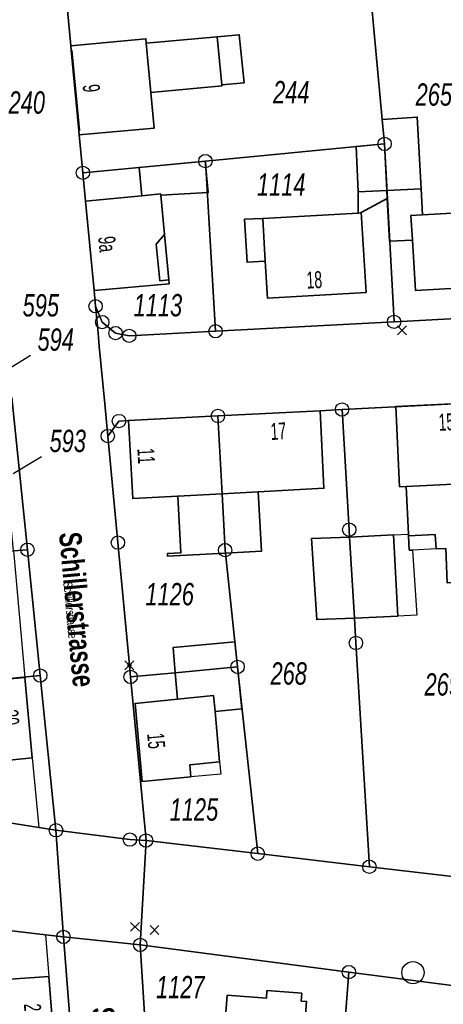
# Model space of a CAD drawing. Header units: metres. Extents: x 339653 to 341672, y 5744753 to 5747397.
# Tile 66 of 256: x 340825 to 340873, y 5745334 to 5745445. Entities that reach past the tile are written whole.
import ezdxf

# ---------------------------------------------------------------- set-up
doc = ezdxf.new("R2010")
doc.units = ezdxf.units.M
doc.header["$LTSCALE"] = 0.03
doc.header["$PDMODE"] = 3
doc.header["$PDSIZE"] = 0.5
for name, color, linetype, lineweight in [('B-Gebäude', 15, 'Continuous', 35), ('Flurstücke_Grenzpunkte', 7, 'Continuous', 25), ('Lagebezeichnungen', 7, 'Continuous', 25), ('Netzpunkte', 7, 'Continuous', 25), ('Siedlung', 7, 'Continuous', 25), ('Siedlungsflächen - Bauwerke u. Einrichtungen', 7, 'Continuous', 25), ('Vegetation', 7, 'Continuous', 25), ('Verkehr', 7, 'Continuous', 25), ('Verkehr - Bauwerke _ Anlagen u. Einrichtungen', 7, 'Continuous', 25)]:
    doc.layers.add(name, color=color, linetype=linetype, lineweight=lineweight)
doc.styles.add('Flurstücksnummer - K 10 700', font='ariali.ttf', dxfattribs={"width": 0.7})
doc.styles.add('Hausnummern NRW', font='arial.ttf', dxfattribs={"width": 0.595})
doc.styles.add('Name - Bauwerken u. Einrichtungen - F 10', font='arialbd.ttf', dxfattribs={"width": 0.7})
doc.styles.add('Textart 8113', font='arial.ttf', dxfattribs={"width": 0.7})

# ---------------------------------------------------------------- blocks, each defined once
blk = doc.blocks.new('S1600.8202')
at = {"lineweight": -2}
blk.add_circle((-0.000001, 0.000001), 0.5, dxfattribs=at)
blk = doc.blocks.new('Grenzpunkt mit Abmarkung (Marke)')
at = {"lineweight": -2}
blk.add_circle((0, 0), 0.499, dxfattribs=at)
blk = doc.blocks.new('Grenzpunkt. Abmarkung nach Quellenlage nicht zu spezifizieren')
at = {"lineweight": -2}
blk.add_hatch(color=256, dxfattribs=at).paths.add_polyline_path([(0, 0.165, -1), (0, -0.165, -1)], flags=0)
blk.add_point((0, 0), dxfattribs=at)

msp = doc.modelspace()

# ---------------------------------------------------------------- linework, layer by layer
at = {"layer": 'B-Gebäude'}
for points in [[(340831.007, 5745441.205), (340830.959, 5745441.703), (340839.365, 5745442.497), (340839.412, 5745442), (340839.927, 5745436.493), (340840.302, 5745432.492), (340831.903, 5745431.728), (340831.857, 5745432.215), (340831.907, 5745432.22), (340831.057, 5745441.21)], [(340839.927, 5745436.493), (340839.412, 5745442), (340847.348, 5745442.727), (340847.901, 5745437.346), (340847.912, 5745437.226)], [(340847.901, 5745437.346), (340847.348, 5745442.727), (340849.842, 5745442.956), (340850.376, 5745437.573)], [(340866.138, 5745430.716), (340865.881, 5745433.458), (340869.798, 5745433.721), (340870.236, 5745425.682), (340866.399, 5745425.494)], [(340863.168, 5745425.348), (340862.963, 5745430.431), (340866.138, 5745430.716), (340866.399, 5745425.494), (340866.413, 5745424.604), (340863.492, 5745423.017), (340863.19, 5745422.951)], [(340838.901, 5745424.914), (340838.597, 5745428.08), (340846.021, 5745428.77), (340846.35, 5745425.272), (340841.036, 5745424.958), (340841.02, 5745425.118)], [(340833.552, 5745414.31), (340832.606, 5745424.308), (340838.901, 5745424.914), (340841.02, 5745425.118), (340841.036, 5745424.958), (340841.463, 5745420.562), (340841.956, 5745415.491), (340841.998, 5745415.053)], [(340863.168, 5745425.348), (340866.399, 5745425.494), (340866.413, 5745424.604), (340863.492, 5745423.017), (340863.19, 5745422.951)], [(340866.413, 5745424.604), (340866.399, 5745425.494), (340870.236, 5745425.682), (340870.381, 5745422.754), (340869.077, 5745422.679), (340869.252, 5745419.941), (340866.699, 5745419.808)], [(340852.758, 5745417.583), (340852.482, 5745422.379), (340863.19, 5745422.951), (340863.492, 5745423.017), (340864.062, 5745414.073), (340853.007, 5745413.433)], [(340869.252, 5745419.941), (340869.077, 5745422.679), (340870.381, 5745422.754), (340874.435, 5745422.99), (340879.078, 5745423.229), (340879.514, 5745414.856), (340869.596, 5745414.309)], [(340852.482, 5745422.379), (340852.758, 5745417.583), (340850.725, 5745417.451), (340850.446, 5745422.279)], [(340841.956, 5745415.491), (340840.921, 5745415.391), (340840.523, 5745419.488), (340841.463, 5745420.562)], [(340868.57, 5745392.336), (340867.812, 5745392.3), (340867.405, 5745401.313), (340878.4, 5745401.828), (340878.887, 5745392.824), (340876.096, 5745392.692)], [(340847.914, 5745391.522), (340847.455, 5745400.237), (340858.909, 5745400.826), (340859.325, 5745392.133), (340851.946, 5745391.738)], [(340847.914, 5745391.522), (340842.937, 5745391.255), (340837.911, 5745390.986), (340837.433, 5745399.721), (340847.455, 5745400.237)], [(340848.248, 5745385.205), (340847.914, 5745391.522), (340851.946, 5745391.738), (340852.339, 5745385.091), (340848.287, 5745384.848)], [(340868.57, 5745392.336), (340876.096, 5745392.692), (340876.619, 5745381.73), (340873.169, 5745381.535), (340872.999, 5745385.387), (340871.93, 5745385.335), (340871.797, 5745386.946), (340868.82, 5745386.813), (340868.813, 5745386.992)], [(340848.248, 5745385.205), (340848.287, 5745384.848), (340841.799, 5745384.519), (340841.784, 5745384.819), (340843.271, 5745384.894), (340842.937, 5745391.255), (340847.914, 5745391.522)], [(340862.22, 5745386.665), (340862.762, 5745377.589), (340858.528, 5745377.418), (340857.953, 5745386.495)], [(340862.762, 5745377.589), (340862.22, 5745386.665), (340867.15, 5745386.909), (340867.607, 5745377.82)], [(340849.639, 5745372.116), (340842.663, 5745371.468), (340842.411, 5745374.286), (340849.338, 5745374.914)], [(340842.927, 5745368.5), (340842.663, 5745371.468), (340849.639, 5745372.116), (340850.146, 5745367.413), (340847.121, 5745367.12), (340846.96, 5745368.899)], [(340817.408, 5745370.009), (340817.396, 5745370.148), (340822.507, 5745370.637), (340825.778, 5745370.949), (340826.626, 5745361.927), (340818.206, 5745361.081), (340818, 5745363.383), (340817.577, 5745368.124)], [(340846.96, 5745368.899), (340847.121, 5745367.12), (340847.634, 5745361.464), (340844.28, 5745361.146), (340844.392, 5745359.791), (340838.97, 5745359.277), (340838.152, 5745368.026), (340842.927, 5745368.5)], [(340821.216, 5745332.806), (340820.891, 5745336.898), (340828.483, 5745337.416), (340829.106, 5745329.328), (340821.533, 5745328.814)], [(340846.75, 5745327.368), (340847.121, 5745332.074), (340848.237, 5745331.986), (340848.499, 5745335.33), (340852.881, 5745334.986), (340852.949, 5745335.856), (340856.852, 5745335.552), (340856.784, 5745334.684), (340857.373, 5745334.639), (340856.952, 5745329.062), (340856.45, 5745329.1), (340856.255, 5745326.612), (340847.888, 5745327.278)]]:
    msp.add_lwpolyline(points, close=True, dxfattribs=at)
for points in [[(340870.236, 5745425.682), (340870.381, 5745422.754)], [(340863.492, 5745423.017), (340866.413, 5745424.604)], [(340841.463, 5745420.562), (340841.956, 5745415.491)]]:
    msp.add_lwpolyline(points, dxfattribs=at)
at = {"layer": 'Flurstücke_Grenzpunkte', "color": 83}
for p, q in [((340826.431, 5745407.005), (340823.243, 5745405.031)), ((340827.679, 5745395.654), (340824.48, 5745393.743))]:
    msp.add_line(p, q, dxfattribs=at)
for points in [[(340864.43, 5745448.894), (340863.792, 5745455.699), (340877.385, 5745457.22), (340879.514, 5745414.856), (340879.687, 5745411.451), (340868.006, 5745410.827), (340867.198, 5745410.783), (340866.138, 5745430.716), (340865.881, 5745433.458)], [(340838.597, 5745428.08), (340832.306, 5745427.477), (340831.903, 5745431.728), (340831.857, 5745432.215), (340831.007, 5745441.205), (340830.959, 5745441.703), (340830.582, 5745445.695), (340841.918, 5745446.766), (340852.697, 5745447.785), (340858.817, 5745448.363), (340864.43, 5745448.894), (340865.881, 5745433.458), (340866.138, 5745430.716), (340846.039, 5745428.792)], [(340847.178, 5745409.725), (340846.039, 5745428.792), (340866.138, 5745430.716), (340867.198, 5745410.783)], [(340833.721, 5745412.526), (340833.552, 5745414.31), (340832.606, 5745424.308), (340832.306, 5745427.477), (340838.597, 5745428.08), (340846.039, 5745428.792), (340847.178, 5745409.725), (340837.504, 5745409.214), (340835.973, 5745409.514), (340834.471, 5745410.748)], [(340822.928, 5745401.589), (340822.851, 5745402.4), (340824.348, 5745402.299), (340826.084, 5745385.253), (340824.517, 5745385.109), (340823.537, 5745395.28), (340823.303, 5745397.706)], [(340862.22, 5745386.665), (340862.171, 5745387.491), (340861.366, 5745400.952), (340878.4, 5745401.828), (340878.887, 5745392.824), (340881.325, 5745347.776), (340879.852, 5745347.915), (340864.428, 5745349.725), (340862.929, 5745374.799), (340862.762, 5745377.589)], [(340848.287, 5745384.848), (340848.248, 5745385.205), (340847.914, 5745391.522), (340847.455, 5745400.237), (340858.909, 5745400.826), (340861.366, 5745400.952), (340862.171, 5745387.491), (340862.22, 5745386.665), (340862.762, 5745377.589), (340862.929, 5745374.799), (340864.428, 5745349.725), (340851.916, 5745351.194), (340849.659, 5745372.118)], [(340836.227, 5745386.043), (340835.097, 5745397.989), (340836.354, 5745399.665), (340837.433, 5745399.721), (340847.455, 5745400.237), (340847.914, 5745391.522), (340848.248, 5745385.205), (340848.287, 5745384.848), (340849.659, 5745372.118), (340849.639, 5745372.116), (340842.663, 5745371.468), (340837.649, 5745371.001), (340837.526, 5745372.305)], [(340817.408, 5745370.009), (340785.388, 5745371.223), (340786.013, 5745381.573), (340824.517, 5745385.109), (340826.084, 5745385.253), (340827.523, 5745371.147), (340817.396, 5745370.148)], [(340839.383, 5745352.664), (340837.649, 5745371.001), (340842.663, 5745371.468), (340849.639, 5745372.116), (340849.659, 5745372.118), (340851.916, 5745351.194)], [(340784.779, 5745360.993), (340785.388, 5745371.223), (340817.408, 5745370.009), (340817.396, 5745370.148), (340827.523, 5745371.147), (340829.289, 5745353.813), (340827.359, 5745354.121), (340796.602, 5745359.026)], [(340821.533, 5745328.814), (340806.127, 5745332.4), (340808.316, 5745344.466), (340828.122, 5745342.103), (340830.123, 5745341.864), (340831.104, 5745329.464), (340829.106, 5745329.328)], [(340839.566, 5745327.94), (340838.738, 5745340.975), (340862.133, 5745337.926), (340861.236, 5745326.215), (340861.152, 5745325.119), (340860.846, 5745321.133), (340862.841, 5745320.979), (340862.429, 5745315.607), (340862.191, 5745312.511), (340860.197, 5745312.665), (340858.701, 5745312.78), (340859.485, 5745322.996), (340859.933, 5745328.837), (340856.952, 5745329.062), (340856.45, 5745329.1), (340856.255, 5745326.612), (340847.888, 5745327.278), (340846.75, 5745327.368)], [(340861.152, 5745325.119), (340861.236, 5745326.215), (340862.133, 5745337.926), (340878.336, 5745335.815), (340887.853, 5745335.091), (340886.95, 5745323.133), (340886.01, 5745310.677), (340883.009, 5745310.908), (340884.154, 5745325.853), (340881.163, 5745326.079), (340880.667, 5745326.117), (340880.477, 5745323.628)]]:
    msp.add_lwpolyline(points, close=True, dxfattribs=at)
for points in [[(340830.582, 5745445.695), (340830.959, 5745441.703), (340831.007, 5745441.205), (340831.857, 5745432.215), (340831.903, 5745431.728), (340832.306, 5745427.477), (340832.606, 5745424.308), (340833.552, 5745414.31), (340833.721, 5745412.526), (340834.003, 5745409.549), (340834.052, 5745409.032), (340834.145, 5745408.047), (340834.757, 5745401.593), (340835.097, 5745397.989), (340836.227, 5745386.043), (340837.526, 5745372.305), (340837.649, 5745371.001), (340839.383, 5745352.664), (340837.579, 5745352.768), (340829.289, 5745353.813), (340827.523, 5745371.147), (340826.084, 5745385.253), (340824.348, 5745402.299)], [(340878.4, 5745401.828), (340861.366, 5745400.952), (340858.909, 5745400.826), (340847.455, 5745400.237), (340837.433, 5745399.721), (340836.354, 5745399.665), (340835.097, 5745397.989), (340834.757, 5745401.593), (340834.145, 5745408.047), (340834.052, 5745409.032), (340834.003, 5745409.549), (340833.721, 5745412.526), (340834.471, 5745410.748), (340835.973, 5745409.514), (340837.504, 5745409.214), (340847.178, 5745409.725), (340867.198, 5745410.783), (340868.006, 5745410.827), (340879.687, 5745411.451)], [(340796.602, 5745359.026), (340827.359, 5745354.121), (340829.289, 5745353.813), (340837.579, 5745352.768), (340839.383, 5745352.664), (340838.738, 5745340.975), (340830.123, 5745341.864), (340828.122, 5745342.103), (340808.316, 5745344.466)], [(340912.294, 5745333.234), (340887.883, 5745335.089), (340887.853, 5745335.091), (340878.336, 5745335.815), (340862.133, 5745337.926), (340838.738, 5745340.975), (340839.383, 5745352.664), (340851.916, 5745351.194), (340864.428, 5745349.725), (340879.852, 5745347.915), (340881.325, 5745347.776), (340893.767, 5745346.606), (340906.328, 5745345.425), (340918.888, 5745344.244), (340935.828, 5745342.651), (340941.471, 5745342.206), (340962.709, 5745340.533), (340977.705, 5745339.351), (341005.325, 5745337.176), (341017.453, 5745337.316), (341018.906, 5745337.337), (341048.857, 5745335.919), (341092.592, 5745333.846)], [(340831.104, 5745329.464), (340830.123, 5745341.864), (340838.738, 5745340.975), (340839.566, 5745327.94)]]:
    msp.add_lwpolyline(points, dxfattribs=at)
at = {"layer": 'Netzpunkte', "color": 83}
for p in [(340868.099, 5745409.841), (340838.138, 5745342.998), (340840.336, 5745342.635)]:
    msp.add_point(p, dxfattribs=at)
at = {"layer": 'Siedlung', "color": 83}
for points in [[(340879.687, 5745411.451), (340868.006, 5745410.827), (340867.198, 5745410.783), (340847.178, 5745409.725), (340837.504, 5745409.214), (340835.973, 5745409.514), (340834.471, 5745410.748), (340833.721, 5745412.526), (340833.552, 5745414.31), (340832.606, 5745424.308), (340832.306, 5745427.477), (340831.903, 5745431.728), (340831.857, 5745432.215), (340831.007, 5745441.205), (340830.959, 5745441.703), (340830.582, 5745445.695), (340841.918, 5745446.766), (340852.697, 5745447.785), (340858.817, 5745448.363), (340864.43, 5745448.894), (340863.792, 5745455.699), (340877.385, 5745457.22)], [(340730.8, 5745407.831), (340742.667, 5745407.02), (340751.106, 5745406.443), (340757.637, 5745405.996), (340769.625, 5745405.285), (340787.364, 5745404.02), (340786.013, 5745381.573), (340824.517, 5745385.109), (340826.084, 5745385.253), (340827.523, 5745371.147), (340829.289, 5745353.813), (340827.359, 5745354.121), (340796.602, 5745359.026), (340784.779, 5745360.993), (340775.97, 5745362.387), (340767.161, 5745363.772), (340761.96, 5745364.495), (340755.288, 5745365.687), (340740.381, 5745368.35), (340728.249, 5745370.518)], [(340725.576, 5745357.509), (340734.47, 5745356.028), (340749.292, 5745353.56), (340758.729, 5745351.988), (340759.667, 5745351.831), (340764.061, 5745351.112), (340768.12, 5745350.447), (340778.883, 5745348.686), (340789.655, 5745346.923), (340793.605, 5745346.276), (340794.888, 5745346.066), (340798.671, 5745345.616), (340808.316, 5745344.466), (340828.122, 5745342.103), (340830.123, 5745341.864), (340831.104, 5745329.464)]]:
    msp.add_lwpolyline(points, dxfattribs=at)
for points in [[(340837.433, 5745399.721), (340847.455, 5745400.237), (340858.909, 5745400.826), (340861.366, 5745400.952), (340878.4, 5745401.828), (340888.395, 5745402.343), (340890.881, 5745402.471), (340891.683, 5745386.94), (340892.147, 5745377.946), (340892.451, 5745372.067), (340892.83, 5745364.738), (340893.767, 5745346.606), (340881.325, 5745347.776), (340879.852, 5745347.915), (340864.428, 5745349.725), (340851.916, 5745351.194), (340839.383, 5745352.664), (340837.649, 5745371.001), (340837.526, 5745372.305), (340836.227, 5745386.043), (340835.097, 5745397.989), (340836.354, 5745399.665)], [(340838.738, 5745340.975), (340862.133, 5745337.926), (340878.336, 5745335.815), (340887.853, 5745335.091), (340887.883, 5745335.089), (340912.294, 5745333.234), (340911.377, 5745321.259), (340910.686, 5745312.241), (340906.948, 5745312.526), (340903.245, 5745309.351), (340886.01, 5745310.677), (340883.009, 5745310.908), (340862.191, 5745312.511), (340860.197, 5745312.665), (340858.701, 5745312.78), (340843.433, 5745313.955), (340840.249, 5745317.191), (340839.566, 5745327.94)]]:
    msp.add_lwpolyline(points, close=True, dxfattribs=at)
at = {"layer": 'Siedlungsflächen - Bauwerke u. Einrichtungen', "color": 83}
for points in [[(340868.894, 5745385.185), (340869.273, 5745385.203), (340869.741, 5745377.921), (340867.607, 5745377.82), (340867.15, 5745386.909), (340868.813, 5745386.992), (340868.82, 5745386.813)], [(340868.82, 5745386.813), (340871.797, 5745386.946), (340871.93, 5745385.335), (340869.273, 5745385.203), (340868.894, 5745385.185)], [(340844.28, 5745361.146), (340847.634, 5745361.464), (340847.756, 5745360.111), (340844.392, 5745359.791)]]:
    msp.add_lwpolyline(points, close=True, dxfattribs=at)
at = {"layer": 'Vegetation', "color": 83}
for points in [[(340796.602, 5745359.026), (340827.359, 5745354.121), (340829.289, 5745353.813), (340830.123, 5745341.864), (340828.122, 5745342.103), (340808.316, 5745344.466)], [(340912.294, 5745333.234), (340887.883, 5745335.089), (340887.853, 5745335.091), (340878.336, 5745335.815), (340862.133, 5745337.926), (340838.738, 5745340.975), (340839.383, 5745352.664), (340851.916, 5745351.194), (340864.428, 5745349.725), (340879.852, 5745347.915), (340881.325, 5745347.776), (340893.767, 5745346.606), (340906.328, 5745345.425), (340918.888, 5745344.244), (340935.828, 5745342.651), (340941.471, 5745342.206), (340962.709, 5745340.533), (340977.705, 5745339.351), (341005.325, 5745337.176), (341005.117, 5745327.152)]]:
    msp.add_lwpolyline(points, dxfattribs=at)
at = {"layer": 'Verkehr', "color": 83}
for points in [[(340831.104, 5745329.464), (340830.123, 5745341.864), (340829.289, 5745353.813), (340827.523, 5745371.147), (340826.084, 5745385.253), (340824.517, 5745385.109), (340823.537, 5745395.28), (340823.303, 5745397.706), (340822.928, 5745401.589), (340822.851, 5745402.4), (340822.208, 5745410.357), (340822.056, 5745412.023), (340821.379, 5745419.454), (340822.657, 5745419.496), (340821.476, 5745430.989), (340820.159, 5745443.825), (340818.574, 5745459.269)], [(340830.582, 5745445.695), (340830.959, 5745441.703), (340831.007, 5745441.205), (340831.857, 5745432.215), (340831.903, 5745431.728), (340832.306, 5745427.477), (340832.606, 5745424.308), (340833.552, 5745414.31), (340833.721, 5745412.526), (340834.003, 5745409.549), (340834.052, 5745409.032), (340834.145, 5745408.047), (340834.757, 5745401.593), (340835.097, 5745397.989), (340836.227, 5745386.043), (340837.526, 5745372.305), (340837.649, 5745371.001), (340839.383, 5745352.664), (340838.738, 5745340.975), (340839.566, 5745327.94)], [(340878.4, 5745401.828), (340861.366, 5745400.952), (340858.909, 5745400.826), (340847.455, 5745400.237), (340837.433, 5745399.721), (340836.354, 5745399.665), (340835.097, 5745397.989), (340834.757, 5745401.593), (340834.145, 5745408.047), (340834.052, 5745409.032), (340834.003, 5745409.549), (340833.721, 5745412.526), (340834.471, 5745410.748), (340835.973, 5745409.514), (340837.504, 5745409.214), (340847.178, 5745409.725), (340867.198, 5745410.783), (340868.006, 5745410.827), (340879.687, 5745411.451)]]:
    msp.add_lwpolyline(points, dxfattribs=at)
at = {"layer": 'Verkehr - Bauwerke _ Anlagen u. Einrichtungen', "color": 83}
for points in [[(340824.517, 5745385.109), (340825.778, 5745370.949)], [(340826.626, 5745361.927), (340827.359, 5745354.121)], [(340828.122, 5745342.103), (340828.483, 5745337.416)]]:
    msp.add_lwpolyline(points, dxfattribs=at)

# ---------------------------------------------------------------- block references
at = {"layer": 'Flurstücke_Grenzpunkte', "color": 83, "xscale": 1.5, "yscale": 1.5, "zscale": 1.5}
for name, p in [('Grenzpunkt mit Abmarkung (Marke)', (340866.138, 5745430.716)), ('Grenzpunkt mit Abmarkung (Marke)', (340846.039, 5745428.792)), ('Grenzpunkt mit Abmarkung (Marke)', (340832.306, 5745427.477)), ('Grenzpunkt mit Abmarkung (Marke)', (340833.721, 5745412.526)), ('Grenzpunkt mit Abmarkung (Marke)', (340834.471, 5745410.748)), ('Grenzpunkt mit Abmarkung (Marke)', (340867.198, 5745410.783)), ('Grenzpunkt mit Abmarkung (Marke)', (340847.178, 5745409.725)), ('Grenzpunkt mit Abmarkung (Marke)', (340835.973, 5745409.514)), ('Grenzpunkt mit Abmarkung (Marke)', (340837.504, 5745409.214)), ('Grenzpunkt mit Abmarkung (Marke)', (340861.366, 5745400.952)), ('Grenzpunkt mit Abmarkung (Marke)', (340847.455, 5745400.237)), ('Grenzpunkt mit Abmarkung (Marke)', (340836.354, 5745399.665)), ('Grenzpunkt mit Abmarkung (Marke)', (340835.097, 5745397.989)), ('Grenzpunkt mit Abmarkung (Marke)', (340862.171, 5745387.491)), ('Grenzpunkt mit Abmarkung (Marke)', (340836.227, 5745386.043)), ('Grenzpunkt mit Abmarkung (Marke)', (340826.084, 5745385.253)), ('Grenzpunkt mit Abmarkung (Marke)', (340848.248, 5745385.205)), ('Grenzpunkt mit Abmarkung (Marke)', (340862.929, 5745374.799)), ('Grenzpunkt mit Abmarkung (Marke)', (340849.659, 5745372.118)), ('Grenzpunkt mit Abmarkung (Marke)', (340827.523, 5745371.147)), ('Grenzpunkt mit Abmarkung (Marke)', (340837.649, 5745371.001)), ('Grenzpunkt. Abmarkung nach Quellenlage nicht zu spezifizieren', (340837.526, 5745372.305)), ('Grenzpunkt mit Abmarkung (Marke)', (340829.289, 5745353.813)), ('Grenzpunkt mit Abmarkung (Marke)', (340837.579, 5745352.768)), ('Grenzpunkt mit Abmarkung (Marke)', (340839.383, 5745352.664)), ('Grenzpunkt mit Abmarkung (Marke)', (340851.916, 5745351.194)), ('Grenzpunkt mit Abmarkung (Marke)', (340864.428, 5745349.725)), ('Grenzpunkt mit Abmarkung (Marke)', (340830.123, 5745341.864)), ('Grenzpunkt mit Abmarkung (Marke)', (340838.738, 5745340.975)), ('Grenzpunkt mit Abmarkung (Marke)', (340862.133, 5745337.926))]:
    msp.add_blockref(name, p, dxfattribs=at)
at = {"layer": 'Netzpunkte', "color": 83, "xscale": 2.5, "yscale": 2.5, "zscale": 2.5}
msp.add_blockref('S1600.8202', (340869.315, 5745337.861), dxfattribs=at)

# ---------------------------------------------------------------- texts
at = {"layer": 'Flurstücke_Grenzpunkte', "color": 83, "char_height": 2.5, "attachment_point": 8, "line_spacing_factor": 0.69, "style": 'Flurstücksnummer - K 10 700'}
for s, insert in [('244', (340855.675, 5745435.271)), ('265', (340871.658, 5745434.963)), ('240', (340826.017, 5745434.074)), ('1114', (340854.545, 5745424.907)), ('595', (340827.588, 5745411.348)), ('1113', (340840.715, 5745411.36)), ('594', (340829.257, 5745407.505)), ('593', (340830.609, 5745396.154)), ('1126', (340842.037, 5745378.987)), ('268', (340855.39, 5745370.096)), ('269', (340872.659, 5745368.87)), ('1125', (340844.76, 5745354.857)), ('1127', (340843.231, 5745334.996))]:
    msp.add_mtext(s, dxfattribs=dict(at, insert=insert))
at = {"layer": 'Lagebezeichnungen', "color": 83, "attachment_point": 8, "line_spacing_factor": 0.69}
for s, insert, char_height, rotation, style in [('9', (340832.287, 5745436.863), 1.9, 275.44499, 'Hausnummern NRW'), ('9a', (340834.074, 5745419.402), 1.9, 275.39998, 'Hausnummern NRW'), ('18', (340858.3, 5745414.513), 1.9, 2.745, 'Hausnummern NRW'), ('15', (340873.112, 5745398.581), 1.9, 2.94297, 'Hausnummern NRW'), ('17', (340854.27, 5745397.583), 1.9, 2.94297, 'Hausnummern NRW'), ('11', (340838.457, 5745395.707), 1.9, 273.14999, 'Hausnummern NRW'), ('Schillerstrasse', (340830.379, 5745378.435), 2.5, 275.24697, 'Name - Bauwerken u. Einrichtungen - F 10'), ('Schillerstrasse', (340830.379, 5745378.435), 1, 275.24697, 'Textart 8113'), ('20', (340823.195, 5745366.359), 1.9, 275.346, 'Hausnummern NRW'), ('15', (340839.557, 5745363.744), 1.9, 275.346, 'Hausnummern NRW'), ('Schillerstrasse', (340833.982, 5745325.227), 2.5, 274.64398, 'Name - Bauwerken u. Einrichtungen - F 10'), ('22', (340825.735, 5745333.483), 1.9, 272.25001, 'Hausnummern NRW')]:
    msp.add_mtext(s, dxfattribs=dict(at, insert=insert, char_height=char_height, rotation=rotation, style=style))

doc.saveas('drawing.dxf')
